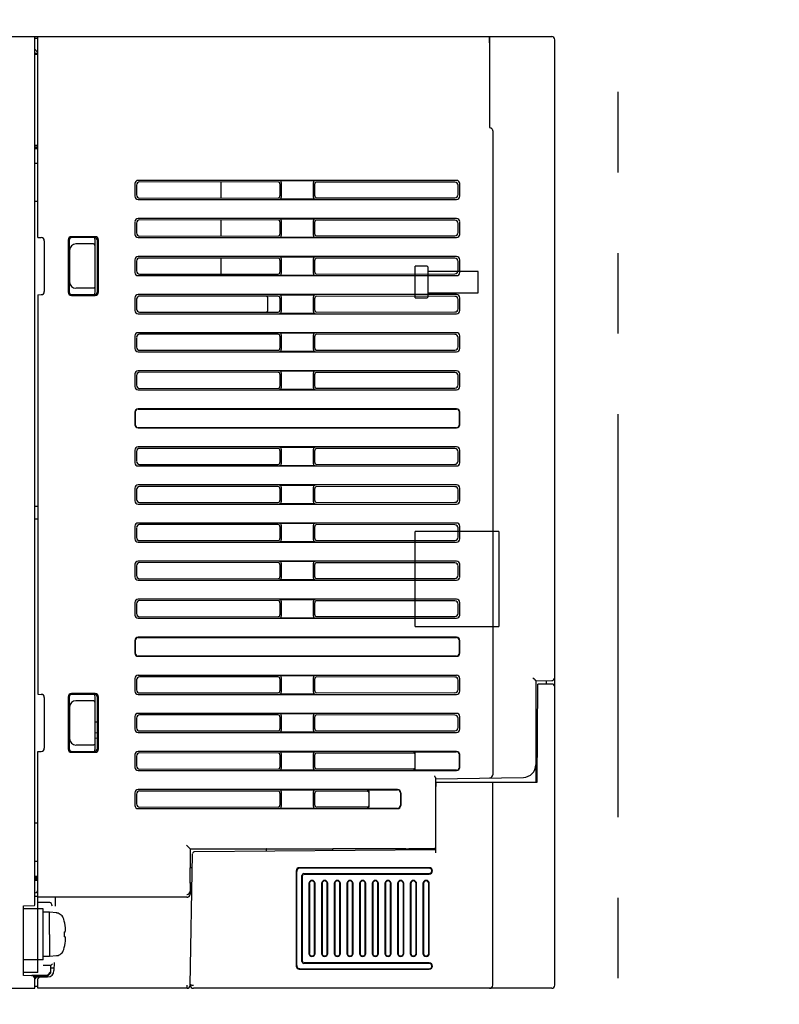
# Model space of a CAD drawing. Header units: millimetres. Extents: x -1 to 980, y -266 to 617.
# Tile 2 of 35: x 71 to 190, y 97 to 253. Entities that reach past the tile are written whole.
import ezdxf

# ---------------------------------------------------------------- set-up
doc = ezdxf.new("R2010")
doc.units = ezdxf.units.MM
doc.linetypes.add('PHANTOMX2', pattern=[127, 63.5, -12.7, 12.7, -12.7, 12.7, -12.7])
for name, color, linetype in [('10', 3, 'CONTINUOUS'), ('17', 6, 'CONTINUOUS'), ('18', 1, 'PHANTOMX2'), ('19', 2, 'CONTINUOUS')]:
    doc.layers.add(name, color=color, linetype=linetype)
doc.styles.add('STANDARD1', font='romans.shx', dxfattribs={"width": 0.7, "bigfont": 'extfont.shx'})

msp = doc.modelspace()

# ---------------------------------------------------------------- linework, layer by layer
at = {"layer": '10'}
for p, q in [((0, 250), (154.5, 250)), ((73, 113.28), (73, 250)), ((73.5, 218.33), (73.5, 250)), ((73.5, 236.12), (73.5, 250)), ((73.5, 250), (144.7, 250)), ((144.7, 250), (144.7, 236.15)), ((73.5, 249.7), (73, 249.7)), ((144.7, 249), (144.7, 235.65)), ((155, 100.5), (155, 249.5)), ((73, 248), (73.5, 247.5)), ((73, 247.4), (73.5, 247.39)), ((73, 247.2), (73.5, 247.19)), ((145.2, 235.12), (145.2, 133.65)), ((73.5, 232.81), (73, 232.82)), ((73.5, 232.7), (73, 232.71)), ((73, 232.51), (73.5, 232.5)), ((73, 232.34), (73.5, 232.33)), ((73.5, 230), (73, 230)), ((88.8, 226.82), (88.8, 224.82)), ((89.03, 226.59), (89.03, 225.05)), ((139.5, 227.32), (89.3, 227.32)), ((111.35, 227.07), (89.53, 227.09)), ((102.4, 224.56), (102.4, 227.08)), ((111.57, 227.29), (117.23, 227.29)), ((111.65, 226.77), (111.65, 224.87)), ((111.87, 226.99), (111.87, 224.65)), ((116.93, 224.65), (116.93, 226.99)), ((117.15, 224.87), (117.15, 226.77)), ((139.23, 227.05), (117.45, 227.07)), ((140, 224.82), (140, 226.82)), ((139.73, 225.09), (139.73, 226.55)), ((73.5, 224), (73, 224)), ((89.3, 224.32), (139.5, 224.32)), ((89.53, 224.55), (111.35, 224.57)), ((117.23, 224.35), (111.57, 224.35)), ((117.45, 224.57), (139.23, 224.59)), ((88.8, 220.82), (88.8, 218.82)), ((89.03, 220.59), (89.03, 219.05)), ((139.5, 221.32), (89.3, 221.32)), ((111.35, 221.07), (89.53, 221.09)), ((102.4, 218.56), (102.4, 221.08)), ((111.57, 221.29), (117.23, 221.29)), ((111.65, 220.77), (111.65, 218.87)), ((111.87, 220.99), (111.87, 218.65)), ((116.93, 218.65), (116.93, 220.99)), ((117.15, 218.87), (117.15, 220.77)), ((139.23, 221.05), (117.45, 221.07)), ((139.73, 219.09), (139.73, 220.55)), ((140, 218.82), (140, 220.82)), ((73.5, 218.33), (74, 218.32)), ((74.5, 217.82), (74.5, 209.82)), ((78.27, 217.95), (78.27, 209.69)), ((78.4, 217.82), (78.4, 209.82)), ((82.53, 218.45), (78.77, 218.45)), ((82.4, 218.32), (78.9, 218.32)), ((82.18, 217.32), (79.5, 217.32)), ((82.5, 209.69), (82.5, 217.95)), ((82.9, 209.82), (82.9, 217.82)), ((83.03, 209.69), (83.03, 217.95)), ((89.3, 218.32), (139.5, 218.32)), ((89.53, 218.55), (111.35, 218.57)), ((117.23, 218.35), (111.57, 218.35)), ((117.45, 218.57), (139.23, 218.59)), ((78.5, 216.32), (78.5, 211.32)), ((88.8, 214.82), (88.8, 212.82)), ((89.03, 214.59), (89.03, 213.05)), ((139.5, 215.32), (89.3, 215.32)), ((111.35, 215.07), (89.53, 215.09)), ((102.4, 212.56), (102.4, 215.08)), ((111.57, 215.29), (117.23, 215.29)), ((111.65, 214.77), (111.65, 212.87)), ((111.87, 214.99), (111.87, 212.65)), ((116.93, 212.65), (116.93, 214.99)), ((117.15, 212.87), (117.15, 214.77)), ((139.23, 215.05), (117.45, 215.07)), ((139.73, 213.09), (139.73, 214.55)), ((140, 212.82), (140, 214.82)), ((89.3, 212.32), (139.5, 212.32)), ((89.53, 212.55), (111.35, 212.57)), ((117.23, 212.35), (111.57, 212.35)), ((117.45, 212.57), (139.23, 212.59)), ((82.18, 210.32), (79.5, 210.32)), ((73.5, 209.31), (74, 209.32)), ((73.5, 209.31), (73.5, 146.33)), ((78.77, 209.19), (82.53, 209.19)), ((78.9, 209.32), (82.4, 209.32)), ((88.8, 208.82), (88.8, 206.82)), ((89.03, 208.59), (89.03, 207.05)), ((139.5, 209.32), (89.3, 209.32)), ((111.35, 209.07), (89.53, 209.09)), ((109.75, 206.87), (109.75, 208.77)), ((111.57, 209.29), (117.23, 209.29)), ((111.65, 208.77), (111.65, 206.87)), ((111.87, 208.99), (111.87, 206.65)), ((116.93, 206.65), (116.93, 208.99)), ((117.15, 206.87), (117.15, 208.77)), ((139.23, 209.05), (117.45, 209.07)), ((139.73, 207.09), (139.73, 208.55)), ((140, 206.82), (140, 208.82)), ((89.53, 206.55), (111.35, 206.57)), ((117.45, 206.57), (139.23, 206.59)), ((89.3, 206.32), (139.5, 206.32)), ((117.23, 206.35), (111.57, 206.35)), ((139.5, 203.32), (89.3, 203.32)), ((111.57, 203.29), (117.23, 203.29)), ((88.8, 202.82), (88.8, 200.82)), ((89.03, 202.59), (89.03, 201.05)), ((111.35, 203.07), (89.53, 203.09)), ((111.65, 202.77), (111.65, 200.87)), ((111.87, 202.99), (111.87, 200.65)), ((116.93, 200.65), (116.93, 202.99)), ((117.15, 200.87), (117.15, 202.77)), ((139.23, 203.05), (117.45, 203.07)), ((139.73, 201.09), (139.73, 202.55)), ((140, 200.82), (140, 202.82)), ((89.3, 200.32), (139.5, 200.32)), ((89.53, 200.55), (111.35, 200.57)), ((117.23, 200.35), (111.57, 200.35)), ((117.45, 200.57), (139.23, 200.59)), ((139.5, 197.32), (89.3, 197.32)), ((111.35, 197.07), (89.53, 197.09)), ((111.57, 197.29), (117.23, 197.29)), ((88.8, 196.82), (88.8, 194.82)), ((89.03, 196.59), (89.03, 195.05)), ((111.65, 196.77), (111.65, 194.87)), ((111.87, 196.99), (111.87, 194.65)), ((116.93, 194.65), (116.93, 196.99)), ((117.15, 194.87), (117.15, 196.77)), ((139.23, 197.05), (117.45, 197.07)), ((139.73, 195.09), (139.73, 196.55)), ((140, 194.82), (140, 196.82)), ((89.3, 194.32), (139.5, 194.32)), ((89.53, 194.55), (111.35, 194.57)), ((117.23, 194.35), (111.57, 194.35)), ((117.45, 194.57), (139.23, 194.59)), ((139.5, 191.32), (89.3, 191.32)), ((89.32, 191.29), (139.48, 191.29)), ((88.8, 190.82), (88.8, 188.82)), ((88.83, 190.8), (88.83, 188.84)), ((139.97, 188.84), (139.97, 190.8)), ((140, 188.82), (140, 190.82)), ((89.3, 188.32), (139.5, 188.32)), ((139.48, 188.35), (89.32, 188.35)), ((88.8, 184.82), (88.8, 182.82)), ((139.5, 185.32), (89.3, 185.32)), ((111.35, 185.07), (89.53, 185.09)), ((111.57, 185.29), (117.23, 185.29)), ((111.65, 184.77), (111.65, 182.87)), ((111.87, 184.99), (111.87, 182.65)), ((116.93, 182.65), (116.93, 184.99)), ((117.15, 182.87), (117.15, 184.77)), ((139.23, 185.05), (117.45, 185.07)), ((140, 182.82), (140, 184.82)), ((89.03, 184.59), (89.03, 183.05)), ((139.73, 183.09), (139.73, 184.55)), ((89.3, 182.32), (139.5, 182.32)), ((89.53, 182.55), (111.35, 182.57)), ((117.23, 182.35), (111.57, 182.35)), ((117.45, 182.57), (139.23, 182.59)), ((88.8, 178.82), (88.8, 176.82)), ((89.03, 178.59), (89.03, 177.05)), ((139.5, 179.32), (89.3, 179.32)), ((111.35, 179.07), (89.53, 179.09)), ((111.57, 179.29), (117.23, 179.29)), ((111.65, 178.77), (111.65, 176.87)), ((111.87, 178.99), (111.87, 176.65)), ((116.93, 176.65), (116.93, 178.99)), ((117.15, 176.87), (117.15, 178.77)), ((139.23, 179.05), (117.45, 179.07)), ((139.73, 177.09), (139.73, 178.55)), ((140, 176.82), (140, 178.82)), ((73, 176), (73.5, 175.99)), ((89.3, 176.32), (139.5, 176.32)), ((89.53, 176.55), (111.35, 176.57)), ((117.23, 176.35), (111.57, 176.35)), ((117.45, 176.57), (139.23, 176.59)), ((73, 174), (73.5, 174.01)), ((88.8, 172.82), (88.8, 170.82)), ((89.03, 172.59), (89.03, 171.05)), ((139.5, 173.32), (89.3, 173.32)), ((111.35, 173.07), (89.53, 173.09)), ((111.57, 173.29), (117.23, 173.29)), ((111.65, 172.77), (111.65, 170.87)), ((111.87, 172.99), (111.87, 170.65)), ((116.93, 170.65), (116.93, 172.99)), ((117.15, 170.87), (117.15, 172.77)), ((139.23, 173.05), (117.45, 173.07)), ((139.73, 171.09), (139.73, 172.55)), ((140, 170.82), (140, 172.82)), ((89.3, 170.32), (139.5, 170.32)), ((89.53, 170.55), (111.35, 170.57)), ((117.23, 170.35), (111.57, 170.35)), ((117.45, 170.57), (139.23, 170.59)), ((88.8, 166.82), (88.8, 164.82)), ((89.03, 166.59), (89.03, 165.05)), ((139.5, 167.32), (89.3, 167.32)), ((111.35, 167.07), (89.53, 167.09)), ((111.57, 167.29), (117.23, 167.29)), ((111.65, 166.77), (111.65, 164.87)), ((111.87, 166.99), (111.87, 164.65)), ((116.93, 164.65), (116.93, 166.99)), ((117.15, 164.87), (117.15, 166.77)), ((139.23, 167.05), (117.45, 167.07)), ((139.73, 165.09), (139.73, 166.55)), ((140, 164.82), (140, 166.82)), ((89.53, 164.55), (111.35, 164.57)), ((117.45, 164.57), (139.23, 164.59)), ((89.3, 164.32), (139.5, 164.32)), ((117.23, 164.35), (111.57, 164.35)), ((88.8, 160.82), (88.8, 158.82)), ((89.03, 160.59), (89.03, 159.05)), ((139.5, 161.32), (89.3, 161.32)), ((111.35, 161.07), (89.53, 161.09)), ((111.57, 161.29), (117.23, 161.29)), ((111.65, 160.77), (111.65, 158.87)), ((111.87, 160.99), (111.87, 158.65)), ((116.93, 158.65), (116.93, 160.99)), ((117.15, 158.87), (117.15, 160.77)), ((139.23, 161.05), (117.45, 161.07)), ((139.73, 159.09), (139.73, 160.55)), ((140, 158.82), (140, 160.82)), ((89.3, 158.32), (139.5, 158.32)), ((89.53, 158.55), (111.35, 158.57)), ((117.23, 158.35), (111.57, 158.35)), ((117.45, 158.57), (139.23, 158.59)), ((139.5, 155.32), (89.3, 155.32)), ((89.32, 155.29), (139.48, 155.29)), ((88.8, 154.82), (88.8, 152.82)), ((88.83, 154.8), (88.83, 152.84)), ((139.97, 152.84), (139.97, 154.8)), ((140, 152.82), (140, 154.82)), ((89.3, 152.32), (139.5, 152.32)), ((139.48, 152.35), (89.32, 152.35)), ((139.5, 149.32), (89.3, 149.32)), ((111.35, 149.07), (89.53, 149.09)), ((111.57, 149.29), (117.23, 149.29)), ((111.87, 148.99), (111.87, 146.65)), ((116.93, 146.65), (116.93, 148.99)), ((139.23, 149.05), (117.45, 149.07)), ((88.8, 148.82), (88.8, 146.82)), ((89.03, 148.59), (89.03, 147.05)), ((111.65, 148.77), (111.65, 146.87)), ((117.15, 146.87), (117.15, 148.77)), ((139.73, 147.09), (139.73, 148.55)), ((140, 146.82), (140, 148.82)), ((152, 148.45), (154.51, 148.49)), ((152, 148.45), (152, 132.5)), ((152.2, 132.5), (152.33, 147.95)), ((154.5, 147.95), (152.33, 147.95)), ((153.64, 148.48), (153.64, 147.95)), ((73.5, 146.33), (74, 146.32)), ((78.27, 145.95), (78.27, 137.69)), ((82.53, 146.45), (78.77, 146.45)), ((82.4, 146.32), (78.9, 146.32)), ((82.5, 137.69), (82.5, 145.95)), ((83.03, 137.69), (83.03, 145.95)), ((89.3, 146.32), (139.5, 146.32)), ((89.53, 146.55), (111.35, 146.57)), ((117.23, 146.35), (111.57, 146.35)), ((117.45, 146.57), (139.23, 146.59)), ((74.5, 145.82), (74.5, 137.82)), ((78.4, 145.82), (78.4, 137.82)), ((78.5, 144.32), (78.5, 139.32)), ((82.18, 145.32), (79.5, 145.32)), ((82.9, 137.82), (82.9, 145.82)), ((88.8, 142.82), (88.8, 140.82)), ((139.5, 143.32), (89.3, 143.32)), ((111.35, 143.07), (89.53, 143.09)), ((111.57, 143.29), (117.23, 143.29)), ((111.65, 142.77), (111.65, 140.87)), ((111.87, 142.99), (111.87, 140.65)), ((116.93, 140.65), (116.93, 142.99)), ((117.15, 140.87), (117.15, 142.77)), ((139.23, 143.05), (117.45, 143.07)), ((140, 140.82), (140, 142.82)), ((152, 143.45), (152.3, 143.46)), ((82.5, 142), (82.9, 142)), ((89.03, 142.59), (89.03, 141.05)), ((139.73, 141.09), (139.73, 142.55)), ((82.5, 140.31), (82.9, 140.24)), ((89.3, 140.32), (139.5, 140.32)), ((89.53, 140.55), (111.35, 140.57)), ((117.23, 140.35), (111.57, 140.35)), ((117.45, 140.57), (139.23, 140.59)), ((82.18, 138.32), (79.5, 138.32)), ((82.5, 139.48), (82.9, 139.41)), ((73.5, 137.31), (74, 137.32)), ((73.5, 102.5), (73.5, 137.31)), ((78.77, 137.19), (82.53, 137.19)), ((78.9, 137.32), (82.4, 137.32)), ((88.8, 136.82), (88.8, 134.82)), ((89.03, 136.59), (89.03, 135.05)), ((139.5, 137.32), (89.3, 137.32)), ((111.35, 137.07), (89.53, 137.09)), ((111.57, 137.29), (117.23, 137.29)), ((111.65, 136.77), (111.65, 134.87)), ((111.87, 136.99), (111.87, 134.65)), ((116.93, 134.65), (116.93, 136.99)), ((117.15, 134.87), (117.15, 136.77)), ((132.7, 137.06), (117.45, 137.07)), ((132.7, 137.29), (139.48, 137.29)), ((133, 134.65), (133, 136.99)), ((139.97, 134.84), (139.97, 136.8)), ((140, 134.82), (140, 136.82)), ((89.3, 134.32), (139.5, 134.32)), ((89.53, 134.55), (111.35, 134.57)), ((117.23, 134.35), (111.57, 134.35)), ((117.45, 134.57), (132.7, 134.58)), ((139.48, 134.35), (132.7, 134.35)), ((136.2, 133), (150.03, 133.24)), ((136.2, 133.1), (136.2, 121.34)), ((136.21, 132.5), (136.2, 131)), ((136.21, 132.5), (152.2, 132.5)), ((145.2, 100.5), (145.2, 132.5)), ((88.8, 130.82), (88.8, 128.82)), ((89.03, 130.59), (89.03, 129.05)), ((130.2, 131.32), (89.3, 131.32)), ((111.35, 131.07), (89.53, 131.09)), ((111.57, 131.29), (117.23, 131.29)), ((111.65, 130.77), (111.65, 128.87)), ((111.87, 130.99), (111.87, 128.65)), ((116.93, 128.65), (116.93, 130.99)), ((117.15, 128.87), (117.15, 130.77)), ((125.4, 131.06), (117.45, 131.07)), ((125.4, 131.29), (130.18, 131.29)), ((125.7, 128.65), (125.7, 130.99)), ((130.67, 130.8), (130.67, 128.84)), ((130.7, 130.82), (130.7, 128.82)), ((89.3, 128.32), (130.2, 128.32)), ((89.53, 128.55), (111.35, 128.57)), ((117.23, 128.35), (111.57, 128.35)), ((117.45, 128.57), (125.4, 128.58)), ((130.18, 128.35), (125.4, 128.35)), ((73.5, 126), (73, 126)), ((97.49, 122), (96.94, 122.56)), ((97.49, 122), (109.5, 122)), ((97.49, 122), (97.49, 119)), ((97.51, 100.49), (97.87, 121.21)), ((136.2, 121.84), (98.17, 121.51)), ((109.51, 121.99), (109.5, 122)), ((109.5, 122), (109.5, 121.61)), ((109.51, 121.99), (119.99, 121.99)), ((109.51, 121.61), (109.51, 121.99)), ((119.99, 121.99), (120, 122)), ((119.99, 121.7), (119.99, 121.99)), ((131.5, 122), (120, 122)), ((120, 121.7), (120, 122)), ((131.5, 122), (132, 121.99)), ((131.5, 121.8), (131.5, 122)), ((136, 121.99), (132, 121.99)), ((132, 121.8), (132, 121.99)), ((136.2, 122), (136.06, 122)), ((73.5, 120), (73, 120)), ((97.49, 119), (97.47, 118.97)), ((97.83, 118.97), (97.47, 118.97)), ((97.47, 118.97), (97.47, 116.58)), ((97.83, 119), (97.49, 119)), ((114.2, 118.51), (114.2, 103.49)), ((114.29, 118.42), (114.29, 103.58)), ((135.2, 119), (114.69, 119)), ((135.2, 118.91), (114.78, 118.91)), ((115.41, 118.09), (135.2, 118.09)), ((115.5, 118), (135.2, 118)), ((73, 117.66), (73.5, 117.67)), ((73, 117.49), (73.5, 117.5)), ((73.5, 117.3), (73, 117.29)), ((73.5, 117.19), (73, 117.18)), ((73.5, 116.97), (73, 116.96)), ((97.79, 116.58), (97.47, 116.58)), ((97.47, 116.58), (97.5, 116.55)), ((97.5, 116.55), (97.53, 116.55)), ((97.5, 116.55), (97.5, 115.28)), ((97.53, 116.55), (97.5, 114.85)), ((97.79, 116.5), (97.53, 116.5)), ((115.11, 104.21), (115.11, 117.79)), ((115.2, 104.3), (115.2, 117.7)), ((116.2, 116.5), (116.2, 105.5)), ((116.29, 116.5), (116.29, 105.5)), ((117.11, 105.5), (117.11, 116.5)), ((117.2, 105.5), (117.2, 116.5)), ((118.2, 116.5), (118.2, 105.5)), ((118.29, 116.5), (118.29, 105.5)), ((119.11, 105.5), (119.11, 116.5)), ((119.2, 105.5), (119.2, 116.5)), ((120.2, 116.5), (120.2, 105.5)), ((120.29, 116.5), (120.29, 105.5)), ((121.11, 105.5), (121.11, 116.5)), ((121.2, 105.5), (121.2, 116.5)), ((122.2, 116.5), (122.2, 105.5)), ((122.29, 116.5), (122.29, 105.5)), ((123.11, 105.5), (123.11, 116.5)), ((123.2, 105.5), (123.2, 116.5)), ((124.2, 116.5), (124.2, 105.5)), ((124.29, 116.5), (124.29, 105.5)), ((125.11, 105.5), (125.11, 116.5)), ((125.2, 105.5), (125.2, 116.5)), ((126.2, 116.5), (126.2, 105.5)), ((126.29, 116.5), (126.29, 105.5)), ((127.11, 105.5), (127.11, 116.5)), ((127.2, 105.5), (127.2, 116.5)), ((128.2, 116.5), (128.2, 105.5)), ((128.29, 116.5), (128.29, 105.5)), ((129.11, 105.5), (129.11, 116.5)), ((129.2, 105.5), (129.2, 116.5)), ((130.2, 116.5), (130.2, 105.5)), ((130.29, 116.5), (130.29, 105.5)), ((131.11, 105.5), (131.11, 116.5)), ((131.2, 105.5), (131.2, 116.5)), ((132.2, 116.5), (132.2, 105.5)), ((132.29, 116.5), (132.29, 105.5)), ((133.11, 105.5), (133.11, 116.5)), ((133.2, 105.5), (133.2, 116.5)), ((134.2, 116.5), (134.2, 105.5)), ((134.29, 116.5), (134.29, 105.5)), ((135.11, 105.5), (135.11, 116.5)), ((135.2, 105.5), (135.2, 116.5)), ((73, 115.03), (73.01, 115.03)), ((73, 114.5), (73.5, 114.5)), ((97, 114.36), (73.5, 114.36)), ((74.3, 113.5), (73.5, 113.5)), ((75.35, 113.5), (74.3, 113.5)), ((76.22, 114.36), (76.19, 112.95)), ((97, 114.78), (97, 114.78)), ((71.2, 113), (72.96, 113.03)), ((71.2, 102), (71.2, 113)), ((73.5, 112.5), (71.2, 112.5)), ((73.5, 104.5), (71.2, 104.5)), ((76.04, 104.04), (76.02, 102.79)), ((135.2, 104), (115.5, 104)), ((73.5, 102.5), (71.2, 102.5)), ((75.5, 103.57), (74.3, 103.59)), ((75.04, 102.14), (75.5, 102.6)), ((75.5, 103.57), (75.5, 102.4)), ((75.5, 103.2), (76.02, 103.21)), ((114.69, 103), (135.2, 103)), ((114.78, 103.09), (135.2, 103.09)), ((135.2, 103.91), (115.41, 103.91)), ((72.51, 101.98), (71.2, 102)), ((72.51, 102.09), (75.04, 102.14)), ((73, 102.1), (73, 101.5)), ((73, 101.9), (75.04, 101.94)), ((73.29, 101.79), (73, 101.5)), ((73, 100), (73, 101.48)), ((73.29, 101.79), (75.03, 101.8)), ((73.5, 101.91), (73.5, 101.79)), ((73.79, 101.79), (73.5, 101.5)), ((73.5, 100), (73.5, 101.5)), ((75.5, 102.4), (75.04, 101.94)), ((9.52, 100), (73, 100)), ((73.5, 100.3), (73, 100.3)), ((97, 100), (73.5, 100)), ((97, 100.47), (97, 100)), ((97, 100.11), (97, 100)), ((97.02, 100), (97, 100)), ((97, 100), (97, 100)), ((97.52, 100.47), (97.51, 100.7)), ((154.5, 100), (98.02, 100))]:
    msp.add_line(p, q, dxfattribs=at)
msp.add_lwpolyline([(97, 114.36), (97.03, 114.36), (97.07, 114.37), (97.12, 114.38), (97.17, 114.39), (97.21, 114.41), (97.25, 114.43), (97.29, 114.46), (97.33, 114.49), (97.37, 114.52), (97.4, 114.56), (97.42, 114.6), (97.45, 114.64), (97.47, 114.68), (97.48, 114.73), (97.49, 114.78), (97.5, 114.82), (97.5, 114.85)], dxfattribs=at)
for centre, radius, start, end in [((154.5, 249.5), 0.5, 0, 90), ((74, 217.82), 0.5, 0, 89.5), ((81.5, 217.95), 1, 0, 21.2136), ((74, 209.82), 0.5, 270.5, 0), ((81.5, 209.69), 1, 338.7864, 0), ((154.5, 148.99), 0.5, 271, 0), ((154.5, 147.45), 0.5, 0, 90), ((74, 145.82), 0.5, 0, 89.5), ((81.5, 145.95), 1, 0, 21.2136), ((74, 137.82), 0.5, 270.5, 0), ((81.5, 137.69), 1, 338.7864, 0), ((150, 135.24), 2, 271, 0), ((144.7, 133.65), 0.5, 271, 0), ((98.17, 121.21), 0.3, 90.5, 179), ((136, 122.19), 0.2, 269.978, 0.0463), ((135.2, 118.5), 0.5, 270, 90), ((135.2, 118.5), 0.412, 270, 90), ((116.7, 116.5), 0.5, 0, 180), ((116.7, 116.5), 0.412, 0, 180), ((118.7, 116.5), 0.5, 0, 180), ((118.7, 116.5), 0.412, 0, 180), ((120.7, 116.5), 0.5, 0, 180), ((120.7, 116.5), 0.412, 0, 180), ((122.7, 116.5), 0.5, 0, 180), ((122.7, 116.5), 0.412, 0, 180), ((124.7, 116.5), 0.5, 0, 180), ((124.7, 116.5), 0.412, 0, 180), ((126.7, 116.5), 0.5, 0, 180), ((126.7, 116.5), 0.412, 0, 180), ((128.7, 116.5), 0.5, 0, 180), ((128.7, 116.5), 0.412, 0, 180), ((130.7, 116.5), 0.5, 0, 180), ((130.7, 116.5), 0.412, 0, 180), ((132.7, 116.5), 0.5, 0, 180), ((132.7, 116.5), 0.412, 0, 180), ((134.7, 116.5), 0.5, 0, 180), ((134.7, 116.5), 0.412, 0, 180), ((73, 115.53), 0.5, 271, 0), ((97, 115.28), 0.5, 270.0416, 359.0439), ((97, 115.28), 0.5, 270.5414, 359.128), ((97, 115.28), 0.501, 359.0806, 359.9999), ((75.35, 113.2), 0.3, 28.7193, 90), ((68.6, 109.5), 8, 25.8253, 28.7193), ((116.7, 105.5), 0.5, 180, 0), ((116.7, 105.5), 0.412, 180, 0), ((118.7, 105.5), 0.5, 180, 0), ((118.7, 105.5), 0.412, 180, 0), ((120.7, 105.5), 0.5, 180, 0), ((120.7, 105.5), 0.412, 180, 0), ((122.7, 105.5), 0.5, 180, 0), ((122.7, 105.5), 0.412, 180, 0), ((124.7, 105.5), 0.5, 180, 0), ((124.7, 105.5), 0.412, 180, 0), ((126.7, 105.5), 0.5, 180, 0), ((126.7, 105.5), 0.412, 180, 0), ((128.7, 105.5), 0.5, 180, 0), ((128.7, 105.5), 0.412, 180, 0), ((130.7, 105.5), 0.5, 180, 0), ((130.7, 105.5), 0.412, 180, 0), ((132.7, 105.5), 0.5, 180, 0), ((132.7, 105.5), 0.412, 180, 0), ((134.7, 105.5), 0.5, 180, 0), ((134.7, 105.5), 0.412, 180, 0), ((135.2, 103.5), 0.5, 270, 90), ((75.02, 102.8), 1, 270.5, 359), ((135.2, 103.5), 0.412, 270, 90), ((72.5, 101.48), 0.5, 0, 89), ((97.01, 100.5), 0.5, 271, 359), ((98.02, 100.5), 0.5, 183, 270), ((144.7, 100.5), 0.5, 270, 0), ((154.5, 100.5), 0.5, 270, 0)]:
    msp.add_arc(centre, radius, start, end, dxfattribs=at)
for centre, major_axis, ratio, start_param, end_param in [((144.7, 235.15), (-0.145, 0.479), 0.998353, -0.311654, -0.294201), ((89.3, 226.82), (-0.356, 0.356), 0.992433, -0.7816, 0.7816), ((89.53, 226.59), (0.372, -0.34), 0.991641, 2.31442, 3.87762), ((111.35, 226.77), (0.201, 0.225), 0.993148, -0.837197, 0.726003), ((111.57, 226.99), (0.214, 0.214), 0.992433, -0.7816, 0.7816), ((117.23, 226.99), (-0.214, 0.214), 0.992433, -0.7816, 0.7816), ((117.45, 226.77), (0.223, -0.204), 0.991641, 2.31442, 3.87762), ((139.23, 226.55), (0.336, 0.375), 0.993148, -0.837197, 0.726003), ((139.5, 226.82), (0.356, 0.356), 0.992433, -0.7816, 0.7816), ((89.53, 225.05), (0.372, 0.34), 0.991641, 2.405566, 3.968766), ((139.23, 225.09), (-0.336, 0.375), 0.993148, -3.867595, -2.304395), ((89.3, 224.82), (0.356, 0.356), 0.992433, -3.923193, -2.359993), ((111.35, 224.87), (-0.201, 0.225), 0.993148, -3.867595, -2.304395), ((111.57, 224.65), (0.214, -0.214), 0.992433, -0.7816, 0.7816), ((117.23, 224.65), (0.214, 0.214), 0.992433, -3.923193, -2.359993), ((117.45, 224.87), (0.223, 0.204), 0.991641, 2.405566, 3.968766), ((139.5, 224.82), (-0.356, 0.356), 0.992433, -3.923193, -2.359993), ((89.3, 220.82), (-0.356, 0.356), 0.992433, -0.7816, 0.7816), ((89.53, 220.59), (0.372, -0.34), 0.991641, 2.31442, 3.87762), ((111.35, 220.77), (0.201, 0.225), 0.993148, -0.837197, 0.726003), ((111.57, 220.99), (0.214, 0.214), 0.992433, -0.7816, 0.7816), ((117.23, 220.99), (0.214, -0.214), 0.992433, 2.359993, 3.923193), ((117.45, 220.77), (0.223, -0.204), 0.991641, 2.31442, 3.87762), ((139.23, 220.55), (0.336, 0.375), 0.993148, -0.837197, 0.726003), ((139.5, 220.82), (0.356, 0.356), 0.992433, -0.7816, 0.7816), ((89.3, 218.82), (0.356, 0.356), 0.992433, 2.359993, 3.923193), ((89.53, 219.05), (0.372, 0.34), 0.991641, 2.405566, 3.968766), ((111.35, 218.87), (-0.201, 0.225), 0.993148, -3.867595, -2.304395), ((117.45, 218.87), (0.223, 0.204), 0.991641, 2.405566, 3.968766), ((139.23, 219.09), (-0.336, 0.375), 0.993148, -3.867595, -2.304395), ((139.5, 218.82), (-0.356, 0.356), 0.992433, -3.923193, -2.359993), ((78.77, 217.95), (-0.355, 0.355), 0.997265, -0.784029, 0.784029), ((78.9, 217.82), (0.379, -0.329), 0.996776, 2.286472, 3.85453), ((79.5, 216.32), (-0.689, 0.728), 0.99726, -0.756253, 0.811805), ((82.18, 217.02), (0.237, 0.185), 0.996243, 0.840222, 0.906384), ((82.4, 217.82), (0.318, 0.388), 0.997676, -0.882896, 0.685161), ((82.53, 217.95), (0.355, 0.355), 0.997265, -0.784029, 0.784029), ((111.57, 218.65), (-0.214, 0.214), 0.992433, -3.923193, -2.359993), ((117.23, 218.65), (0.214, 0.214), 0.992433, 2.359993, 3.923193), ((89.3, 214.82), (-0.356, 0.356), 0.992433, -0.7816, 0.7816), ((89.53, 214.59), (0.372, -0.34), 0.991641, 2.31442, 3.87762), ((111.35, 214.77), (0.201, 0.225), 0.993148, -0.837197, 0.726003), ((111.57, 214.99), (0.214, 0.214), 0.992433, -0.7816, 0.7816), ((117.23, 214.99), (0.214, -0.214), 0.992433, 2.359993, 3.923193), ((117.45, 214.77), (0.223, -0.204), 0.991641, 2.31442, 3.87762), ((139.23, 214.55), (0.336, 0.375), 0.993148, -0.837197, 0.726003), ((139.5, 214.82), (0.356, 0.356), 0.992433, -0.7816, 0.7816), ((89.3, 212.82), (0.356, 0.356), 0.992433, -3.923193, -2.359993), ((89.53, 213.05), (0.372, 0.34), 0.991641, 2.405566, 3.968766), ((111.35, 212.87), (-0.201, 0.225), 0.993148, -3.867595, -2.304395), ((111.57, 212.65), (-0.214, 0.214), 0.992433, -3.923193, -2.359993), ((117.23, 212.65), (0.214, 0.214), 0.992433, -3.923193, -2.359993), ((117.45, 212.87), (0.223, 0.204), 0.991641, 2.405566, 3.968766), ((139.23, 213.09), (-0.336, 0.375), 0.993148, -3.867595, -2.304395), ((139.5, 212.82), (-0.356, 0.356), 0.992433, -3.923193, -2.359993), ((79.5, 211.32), (0.689, 0.728), 0.99726, -3.953397, -2.38534), ((78.77, 209.69), (0.355, 0.355), 0.997265, 2.357564, 3.925621), ((78.9, 209.82), (0.379, 0.329), 0.996776, 2.428656, 3.996713), ((82.18, 210.62), (0.237, -0.185), 0.996243, -0.906384, -0.840222), ((82.4, 209.82), (-0.318, 0.388), 0.997676, -3.826754, -2.258697), ((82.53, 209.69), (-0.355, 0.355), 0.997265, -3.925621, -2.357564), ((89.3, 208.82), (-0.356, 0.356), 0.992433, -0.7816, 0.7816), ((89.53, 208.59), (0.372, -0.34), 0.991641, 2.31442, 3.87762), ((109.45, 208.77), (0.201, 0.225), 0.993148, -0.837197, 0.726003), ((111.35, 208.77), (0.201, 0.225), 0.993148, -0.837197, 0.726003), ((111.57, 208.99), (0.214, 0.214), 0.992433, -0.7816, 0.7816), ((117.23, 208.99), (-0.214, 0.214), 0.992433, -0.7816, 0.7816), ((117.45, 208.77), (0.223, -0.204), 0.991641, 2.31442, 3.87762), ((139.23, 208.55), (0.336, 0.375), 0.993148, -0.837197, 0.726003), ((139.5, 208.82), (0.356, 0.356), 0.992433, -0.7816, 0.7816), ((89.3, 206.82), (0.356, 0.356), 0.992433, -3.923193, -2.359993), ((89.53, 207.05), (0.372, 0.34), 0.991641, 2.405566, 3.968766), ((109.45, 206.87), (-0.201, 0.225), 0.993148, -3.867595, -2.304395), ((111.35, 206.87), (-0.201, 0.225), 0.993148, -3.867595, -2.304395), ((111.57, 206.65), (-0.214, 0.214), 0.992433, -3.923193, -2.359993), ((117.23, 206.65), (0.214, 0.214), 0.992433, 2.359993, 3.923193), ((117.45, 206.87), (0.223, 0.204), 0.991641, 2.405566, 3.968766), ((139.23, 207.09), (-0.336, 0.375), 0.993148, -3.867595, -2.304395), ((139.5, 206.82), (-0.356, 0.356), 0.992433, -3.923193, -2.359993), ((89.3, 202.82), (-0.356, 0.356), 0.992433, -0.7816, 0.7816), ((111.57, 202.99), (0.214, 0.214), 0.992433, -0.7816, 0.7816), ((117.23, 202.99), (-0.214, 0.214), 0.992433, -0.7816, 0.7816), ((139.5, 202.82), (0.356, 0.356), 0.992433, -0.7816, 0.7816), ((89.53, 202.59), (0.372, -0.34), 0.991641, 2.31442, 3.87762), ((111.35, 202.77), (0.201, 0.225), 0.993148, -0.837197, 0.726003), ((117.45, 202.77), (0.223, -0.204), 0.991641, 2.31442, 3.87762), ((139.23, 202.55), (0.336, 0.375), 0.993148, -0.837197, 0.726003), ((89.3, 200.82), (0.356, 0.356), 0.992433, -3.923193, -2.359993), ((89.53, 201.05), (0.372, 0.34), 0.991641, 2.405566, 3.968766), ((111.35, 200.87), (-0.201, 0.225), 0.993148, -3.867595, -2.304395), ((111.57, 200.65), (0.214, -0.214), 0.992433, -0.7816, 0.7816), ((117.23, 200.65), (0.214, 0.214), 0.992433, -3.923193, -2.359993), ((117.45, 200.87), (0.223, 0.204), 0.991641, 2.405566, 3.968766), ((139.23, 201.09), (-0.336, 0.375), 0.993148, -3.867595, -2.304395), ((139.5, 200.82), (-0.356, 0.356), 0.992433, -3.923193, -2.359993), ((89.3, 196.82), (-0.356, 0.356), 0.992433, -0.7816, 0.7816), ((89.53, 196.59), (0.372, -0.34), 0.991641, 2.31442, 3.87762), ((111.57, 196.99), (0.214, 0.214), 0.992433, -0.7816, 0.7816), ((117.23, 196.99), (-0.214, 0.214), 0.992433, -0.7816, 0.7816), ((139.5, 196.82), (0.356, 0.356), 0.992433, -0.7816, 0.7816), ((111.35, 196.77), (0.201, 0.225), 0.993148, -0.837197, 0.726003), ((117.45, 196.77), (0.223, -0.204), 0.991641, 2.31442, 3.87762), ((139.23, 196.55), (0.336, 0.375), 0.993148, -0.837197, 0.726003), ((89.3, 194.82), (0.356, 0.356), 0.992433, -3.923193, -2.359993), ((89.53, 195.05), (0.372, 0.34), 0.991641, 2.405566, 3.968766), ((111.35, 194.87), (-0.201, 0.225), 0.993148, -3.867595, -2.304395), ((111.57, 194.65), (-0.214, 0.214), 0.992433, -3.923193, -2.359993), ((117.23, 194.65), (0.214, 0.214), 0.992433, -3.923193, -2.359993), ((117.45, 194.87), (0.223, 0.204), 0.991641, 2.405566, 3.968766), ((139.23, 195.09), (-0.336, 0.375), 0.993148, -3.867595, -2.304395), ((139.5, 194.82), (-0.356, 0.356), 0.992433, -3.923193, -2.359993), ((89.3, 190.82), (-0.356, 0.356), 0.992433, -0.7816, 0.7816), ((89.33, 190.79), (0.356, -0.356), 0.992433, 2.359993, 3.923193), ((139.47, 190.79), (-0.356, -0.356), 0.992433, 2.359993, 3.923193), ((139.5, 190.82), (0.356, 0.356), 0.992433, -0.7816, 0.7816), ((89.3, 188.82), (0.356, 0.356), 0.992433, -3.923193, -2.359993), ((89.33, 188.85), (0.356, 0.356), 0.992433, 2.359993, 3.923193), ((139.47, 188.85), (-0.356, 0.356), 0.992433, 2.359993, 3.923193), ((139.5, 188.82), (-0.356, 0.356), 0.992433, -3.923193, -2.359993), ((89.3, 184.82), (-0.356, 0.356), 0.992433, -0.7816, 0.7816), ((89.53, 184.59), (0.372, -0.34), 0.991641, 2.31442, 3.87762), ((111.35, 184.77), (0.201, 0.225), 0.993148, -0.837197, 0.726003), ((111.57, 184.99), (0.214, 0.214), 0.992433, -0.7816, 0.7816), ((117.23, 184.99), (-0.214, 0.214), 0.992433, -0.7816, 0.7816), ((117.45, 184.77), (0.223, -0.204), 0.991641, 2.31442, 3.87762), ((139.23, 184.55), (0.336, 0.375), 0.993148, -0.837197, 0.726003), ((139.5, 184.82), (0.356, 0.356), 0.992433, -0.7816, 0.7816), ((89.3, 182.82), (0.356, 0.356), 0.992433, -3.923193, -2.359993), ((89.53, 183.05), (0.372, 0.34), 0.991641, 2.405566, 3.968766), ((111.35, 182.87), (-0.201, 0.225), 0.993148, -3.867595, -2.304395), ((111.57, 182.65), (-0.214, 0.214), 0.992433, -3.923193, -2.359993), ((117.23, 182.65), (0.214, 0.214), 0.992433, -3.923193, -2.359993), ((117.45, 182.87), (0.223, 0.204), 0.991641, 2.405566, 3.968766), ((139.23, 183.09), (-0.336, 0.375), 0.993148, -3.867595, -2.304395), ((139.5, 182.82), (-0.356, 0.356), 0.992433, -3.923193, -2.359993), ((89.3, 178.82), (-0.356, 0.356), 0.992433, -0.7816, 0.7816), ((89.53, 178.59), (0.372, -0.34), 0.991641, 2.31442, 3.87762), ((111.35, 178.77), (0.201, 0.225), 0.993148, -0.837197, 0.726003), ((111.57, 178.99), (0.214, 0.214), 0.992433, -0.7816, 0.7816), ((117.23, 178.99), (0.214, -0.214), 0.992433, 2.359993, 3.923193), ((117.45, 178.77), (0.223, -0.204), 0.991641, 2.31442, 3.87762), ((139.23, 178.55), (0.336, 0.375), 0.993148, -0.837197, 0.726003), ((139.5, 178.82), (0.356, 0.356), 0.992433, -0.7816, 0.7816), ((89.53, 177.05), (0.372, 0.34), 0.991641, 2.405566, 3.968766), ((139.23, 177.09), (-0.336, 0.375), 0.993148, -3.867595, -2.304395), ((89.3, 176.82), (0.356, 0.356), 0.992433, -3.923193, -2.359993), ((111.35, 176.87), (-0.201, 0.225), 0.993148, -3.867595, -2.304395), ((111.57, 176.65), (0.214, -0.214), 0.992433, -0.7816, 0.7816), ((117.23, 176.65), (0.214, 0.214), 0.992433, -3.923193, -2.359993), ((117.45, 176.87), (0.223, 0.204), 0.991641, 2.405566, 3.968766), ((139.5, 176.82), (-0.356, 0.356), 0.992433, -3.923193, -2.359993), ((89.3, 172.82), (-0.356, 0.356), 0.992433, -0.7816, 0.7816), ((89.53, 172.59), (0.372, -0.34), 0.991641, 2.31442, 3.87762), ((111.35, 172.77), (0.201, 0.225), 0.993148, -0.837197, 0.726003), ((111.57, 172.99), (0.214, 0.214), 0.992433, -0.7816, 0.7816), ((117.23, 172.99), (-0.214, 0.214), 0.992433, -0.7816, 0.7816), ((117.45, 172.77), (0.223, -0.204), 0.991641, 2.31442, 3.87762), ((139.23, 172.55), (0.336, 0.375), 0.993148, -0.837197, 0.726003), ((139.5, 172.82), (0.356, 0.356), 0.992433, -0.7816, 0.7816), ((89.3, 170.82), (0.356, 0.356), 0.992433, -3.923193, -2.359993), ((89.53, 171.05), (0.372, 0.34), 0.991641, 2.405566, 3.968766), ((111.35, 170.87), (-0.201, 0.225), 0.993148, -3.867595, -2.304395), ((117.45, 170.87), (0.223, 0.204), 0.991641, 2.405566, 3.968766), ((139.23, 171.09), (-0.336, 0.375), 0.993148, -3.867595, -2.304395), ((139.5, 170.82), (-0.356, 0.356), 0.992433, -3.923193, -2.359993), ((111.57, 170.65), (-0.214, 0.214), 0.992433, -3.923193, -2.359993), ((117.23, 170.65), (0.214, 0.214), 0.992433, -3.923193, -2.359993), ((89.3, 166.82), (-0.356, 0.356), 0.992433, -0.7816, 0.7816), ((89.53, 166.59), (0.372, -0.34), 0.991641, 2.31442, 3.87762), ((111.35, 166.77), (0.201, 0.225), 0.993148, -0.837197, 0.726003), ((111.57, 166.99), (0.214, 0.214), 0.992433, -0.7816, 0.7816), ((117.23, 166.99), (-0.214, 0.214), 0.992433, -0.7816, 0.7816), ((117.45, 166.77), (0.223, -0.204), 0.991641, 2.31442, 3.87762), ((139.23, 166.55), (0.336, 0.375), 0.993148, -0.837197, 0.726003), ((139.5, 166.82), (0.356, 0.356), 0.992433, -0.7816, 0.7816), ((89.3, 164.82), (0.356, 0.356), 0.992433, -3.923193, -2.359993), ((89.53, 165.05), (0.372, 0.34), 0.991641, 2.405566, 3.968766), ((111.35, 164.87), (-0.201, 0.225), 0.993148, -3.867595, -2.304395), ((111.57, 164.65), (0.214, -0.214), 0.992433, -0.7816, 0.7816), ((117.23, 164.65), (0.214, 0.214), 0.992433, -3.923193, -2.359993), ((117.45, 164.87), (0.223, 0.204), 0.991641, 2.405566, 3.968766), ((139.23, 165.09), (-0.336, 0.375), 0.993148, -3.867595, -2.304395), ((139.5, 164.82), (-0.356, 0.356), 0.992433, -3.923193, -2.359993), ((89.3, 160.82), (-0.356, 0.356), 0.992433, -0.7816, 0.7816), ((89.53, 160.59), (0.372, -0.34), 0.991641, 2.31442, 3.87762), ((111.35, 160.77), (0.201, 0.225), 0.993148, -0.837197, 0.726003), ((111.57, 160.99), (0.214, 0.214), 0.992433, -0.7816, 0.7816), ((117.23, 160.99), (-0.214, 0.214), 0.992433, -0.7816, 0.7816), ((117.45, 160.77), (0.223, -0.204), 0.991641, 2.31442, 3.87762), ((139.23, 160.55), (0.336, 0.375), 0.993148, -0.837197, 0.726003), ((139.5, 160.82), (0.356, 0.356), 0.992433, -0.7816, 0.7816), ((89.3, 158.82), (0.356, 0.356), 0.992433, -3.923193, -2.359993), ((89.53, 159.05), (0.372, 0.34), 0.991641, 2.405566, 3.968766), ((111.35, 158.87), (-0.201, 0.225), 0.993148, -3.867595, -2.304395), ((111.57, 158.65), (0.214, -0.214), 0.992433, -0.7816, 0.7816), ((117.23, 158.65), (0.214, 0.214), 0.992433, -3.923193, -2.359993), ((117.45, 158.87), (0.223, 0.204), 0.991641, 2.405566, 3.968766), ((139.23, 159.09), (-0.336, 0.375), 0.993148, -3.867595, -2.304395), ((139.5, 158.82), (-0.356, 0.356), 0.992433, -3.923193, -2.359993), ((89.3, 154.82), (-0.356, 0.356), 0.992433, -0.7816, 0.7816), ((89.33, 154.79), (0.356, -0.356), 0.992433, 2.359993, 3.923193), ((139.47, 154.79), (-0.356, -0.356), 0.992433, 2.359993, 3.923193), ((139.5, 154.82), (0.356, 0.356), 0.992433, -0.7816, 0.7816), ((89.3, 152.82), (0.356, 0.356), 0.992433, 2.359993, 3.923193), ((89.33, 152.85), (0.356, 0.356), 0.992433, 2.359993, 3.923193), ((139.47, 152.85), (-0.356, 0.356), 0.992433, 2.359993, 3.923193), ((139.5, 152.82), (0.356, -0.356), 0.992433, -0.7816, 0.7816), ((89.3, 148.82), (-0.356, 0.356), 0.992433, -0.7816, 0.7816), ((89.53, 148.59), (0.372, -0.34), 0.991641, 2.31442, 3.87762), ((111.35, 148.77), (0.201, 0.225), 0.993148, -0.837197, 0.726003), ((111.57, 148.99), (0.214, 0.214), 0.992433, -0.7816, 0.7816), ((117.23, 148.99), (-0.214, 0.214), 0.992433, -0.7816, 0.7816), ((117.45, 148.77), (0.223, -0.204), 0.991641, 2.31442, 3.87762), ((139.23, 148.55), (0.336, 0.375), 0.993148, -0.837197, 0.726003), ((139.5, 148.82), (0.356, 0.356), 0.992433, -0.7816, 0.7816), ((78.77, 145.95), (0.355, -0.355), 0.997265, 2.357564, 3.925621), ((78.9, 145.82), (0.379, -0.329), 0.996776, 2.286472, 3.85453), ((82.4, 145.82), (0.318, 0.388), 0.997676, -0.882896, 0.685161), ((82.53, 145.95), (0.355, 0.355), 0.997265, -0.784029, 0.784029), ((89.3, 146.82), (0.356, 0.356), 0.992433, -3.923193, -2.359993), ((89.53, 147.05), (0.372, 0.34), 0.991641, 2.405566, 3.968766), ((111.35, 146.87), (-0.201, 0.225), 0.993148, -3.867595, -2.304395), ((111.57, 146.65), (-0.214, 0.214), 0.992433, -3.923193, -2.359993), ((117.23, 146.65), (0.214, 0.214), 0.992433, -3.923193, -2.359993), ((117.45, 146.87), (0.223, 0.204), 0.991641, 2.405566, 3.968766), ((139.23, 147.09), (-0.336, 0.375), 0.993148, -3.867595, -2.304395), ((139.5, 146.82), (-0.356, 0.356), 0.992433, -3.923193, -2.359993), ((79.5, 144.32), (-0.689, 0.728), 0.99726, -0.756253, 0.811805), ((82.18, 145.02), (0.237, 0.185), 0.996243, 0.840222, 0.906384), ((89.3, 142.82), (0.356, -0.356), 0.992433, 2.359993, 3.923193), ((89.53, 142.59), (0.372, -0.34), 0.991641, 2.31442, 3.87762), ((111.35, 142.77), (0.201, 0.225), 0.993148, -0.837197, 0.726003), ((111.57, 142.99), (0.214, 0.214), 0.992433, -0.7816, 0.7816), ((117.23, 142.99), (-0.214, 0.214), 0.992433, -0.7816, 0.7816), ((117.45, 142.77), (0.223, -0.204), 0.991641, 2.31442, 3.87762), ((139.23, 142.55), (0.336, 0.375), 0.993148, -0.837197, 0.726003), ((139.5, 142.82), (0.356, 0.356), 0.992433, -0.7816, 0.7816), ((89.3, 140.82), (0.356, 0.356), 0.992433, 2.359993, 3.923193), ((89.53, 141.05), (0.372, 0.34), 0.991641, 2.405566, 3.968766), ((111.35, 140.87), (-0.201, 0.225), 0.993148, -3.867595, -2.304395), ((111.57, 140.65), (0.214, -0.214), 0.992433, -0.7816, 0.7816), ((117.23, 140.65), (0.214, 0.214), 0.992433, 2.359993, 3.923193), ((117.45, 140.87), (0.223, 0.204), 0.991641, 2.405566, 3.968766), ((139.23, 141.09), (-0.336, 0.375), 0.993148, -3.867595, -2.304395), ((139.5, 140.82), (0.356, -0.356), 0.992433, -0.7816, 0.7816), ((79.5, 139.32), (0.689, 0.728), 0.99726, -3.953397, -2.38534), ((82.18, 138.62), (0.237, -0.185), 0.996243, -0.906384, -0.840222), ((78.77, 137.69), (0.355, 0.355), 0.997265, -3.925621, -2.357564), ((78.9, 137.82), (0.379, 0.329), 0.996776, 2.428656, 3.996713), ((82.4, 137.82), (-0.318, 0.388), 0.997676, -3.826754, -2.258697), ((82.53, 137.69), (0.355, -0.355), 0.997265, -0.784029, 0.784029), ((89.3, 136.82), (-0.356, 0.356), 0.992433, -0.7816, 0.7816), ((89.53, 136.59), (0.372, -0.34), 0.991641, 2.31442, 3.87762), ((111.35, 136.77), (0.201, 0.225), 0.993148, -0.837197, 0.726003), ((111.57, 136.99), (0.214, 0.214), 0.992433, -0.7816, 0.7816), ((117.23, 136.99), (-0.214, 0.214), 0.992433, -0.7816, 0.7816), ((117.45, 136.77), (0.223, -0.204), 0.991641, 2.31442, 3.87762), ((132.7, 136.99), (0, 0.301), 0.996195, -1.570796, 0), ((132.7, 136.75), (-0.03, 0.3), 0.99612, -1.669626, -0.09883), ((139.47, 136.79), (0.356, 0.356), 0.992433, -0.7816, 0.7816), ((139.5, 136.82), (0.356, 0.356), 0.992433, -0.7816, 0.7816), ((89.53, 135.05), (0.372, 0.34), 0.991641, 2.405566, 3.968766), ((89.3, 134.82), (0.356, 0.356), 0.992433, -3.923193, -2.359993), ((111.35, 134.87), (-0.201, 0.225), 0.993148, -3.867595, -2.304395), ((111.57, 134.65), (0.214, -0.214), 0.992433, -0.7816, 0.7816), ((117.23, 134.65), (0.214, 0.214), 0.992433, 2.359993, 3.923193), ((117.45, 134.87), (0.223, 0.204), 0.991641, 2.405566, 3.968766), ((132.7, 134.89), (0.03, 0.3), 0.99612, -3.042763, -1.471967), ((132.7, 134.65), (0, 0.301), 0.996195, -3.141593, -1.570796), ((139.47, 134.85), (0.356, -0.356), 0.992433, -0.7816, 0.7816), ((139.5, 134.82), (-0.356, 0.356), 0.992433, -3.923193, -2.359993), ((89.3, 130.82), (0.356, -0.356), 0.992433, 2.359993, 3.923193), ((89.53, 130.59), (0.372, -0.34), 0.991641, 2.31442, 3.87762), ((111.35, 130.77), (0.201, 0.225), 0.993148, -0.837197, 0.726003), ((111.57, 130.99), (0.214, 0.214), 0.992433, -0.7816, 0.7816), ((117.23, 130.99), (-0.214, 0.214), 0.992433, -0.7816, 0.7816), ((117.45, 130.77), (0.223, -0.204), 0.991641, 2.31442, 3.87762), ((125.4, 130.99), (0, 0.301), 0.996195, -1.570796, 0), ((125.4, 130.76), (-0.03, 0.3), 0.99612, -1.669626, -0.09883), ((130.17, 130.79), (0.356, 0.356), 0.992433, -0.7816, 0.7816), ((130.2, 130.82), (0.356, 0.356), 0.992433, -0.7816, 0.7816), ((89.3, 128.82), (0.356, 0.356), 0.992433, -3.923193, -2.359993), ((89.53, 129.05), (0.372, 0.34), 0.991641, 2.405566, 3.968766), ((111.35, 128.87), (-0.201, 0.225), 0.993148, -3.867595, -2.304395), ((117.45, 128.87), (0.223, 0.204), 0.991641, 2.405566, 3.968766), ((125.4, 128.88), (0.03, 0.3), 0.99612, -3.042763, -1.471967), ((130.17, 128.85), (-0.356, 0.356), 0.992433, 2.359993, 3.923193), ((130.2, 128.82), (-0.356, 0.356), 0.992433, -3.923193, -2.359993), ((111.57, 128.65), (-0.214, 0.214), 0.992433, -3.923193, -2.359993), ((117.23, 128.65), (0.214, 0.214), 0.992433, 2.359993, 3.923193), ((125.4, 128.65), (0, 0.301), 0.996195, -3.141593, -1.570796), ((114.71, 118.49), (-0.364, 0.364), 0.970288, -0.770319, 0.770319), ((114.8, 118.4), (0.364, -0.364), 0.970288, 2.371274, 3.911912), ((115.42, 117.78), (0.219, -0.219), 0.970288, 2.371274, 3.911912), ((115.5, 117.7), (0.219, -0.219), 0.970288, 2.371274, 3.911912), ((72.5, 113.28), (0, 0.672), 0.744165, -1.952019, -1.570796), ((115.42, 104.22), (0.219, 0.219), 0.970288, -3.911912, -2.371274), ((115.5, 104.3), (0.219, 0.219), 0.970288, 2.371274, 3.911912), ((114.71, 103.51), (0.364, 0.364), 0.970288, 2.371274, 3.911912), ((114.8, 103.6), (0.364, 0.364), 0.970288, 2.371274, 3.911912)]:
    msp.add_ellipse(centre, major_axis=major_axis, ratio=ratio, start_param=start_param, end_param=end_param, dxfattribs=at)
for points, knots in [([(144.7, 249), (144.7, 249.07), (144.7, 249.19), (144.7, 249.35), (144.7, 249.47), (144.7, 249.55), (144.7, 249.63), (144.69, 249.7), (144.69, 249.77), (144.69, 249.83), (144.69, 249.88), (144.69, 249.92), (144.69, 249.94), (144.68, 249.96), (144.68, 249.97), (144.68, 249.98), (144.68, 249.99), (144.68, 249.99), (144.68, 250), (144.68, 250), (144.68, 250)], [0, 0, 0, 0, 0.194943, 0.382388, 0.471028, 0.555129, 0.633883, 0.706532, 0.772378, 0.83079, 0.881209, 0.923154, 0.940821, 0.956228, 0.969339, 0.980125, 0.988567, 0.994655, 0.998408, 1, 1, 1, 1]), ([(144.71, 235.65), (144.75, 235.65), (144.83, 235.64), (144.93, 235.59), (145.02, 235.53), (145.11, 235.44), (145.18, 235.3), (145.2, 235.18), (145.2, 235.12)], [0, 0, 0, 0, 0.149229, 0.291257, 0.423978, 0.548468, 0.77971, 1, 1, 1, 1]), ([(82.5, 217.04), (82.5, 217.07), (82.48, 217.13), (82.42, 217.22), (82.35, 217.28), (82.27, 217.31), (82.23, 217.32), (82.2, 217.32)], [0, 0, 0, 0, 0.213674, 0.44427, 0.704687, 0.849061, 1, 1, 1, 1]), ([(82.5, 210.6), (82.5, 210.57), (82.48, 210.51), (82.42, 210.42), (82.35, 210.36), (82.27, 210.33), (82.23, 210.32), (82.2, 210.32)], [0, 0, 0, 0, 0.213674, 0.44427, 0.704687, 0.849061, 1, 1, 1, 1]), ([(151.53, 148.94), (151.55, 148.91), (151.61, 148.86), (151.69, 148.78), (151.75, 148.72), (151.8, 148.67), (151.84, 148.63), (151.87, 148.6), (151.9, 148.57), (151.93, 148.54), (151.95, 148.51), (151.97, 148.49), (151.98, 148.48), (151.99, 148.47), (151.99, 148.46), (152, 148.46), (152, 148.45), (152, 148.45), (152, 148.45)], [0, 0, 0, 0, 0.16825, 0.333332, 0.49243, 0.568634, 0.64186, 0.7114, 0.776394, 0.835792, 0.888335, 0.93256, 0.951055, 0.966867, 0.979804, 0.989699, 0.996431, 1, 1, 1, 1]), ([(82.5, 145.04), (82.5, 145.07), (82.48, 145.13), (82.42, 145.22), (82.35, 145.28), (82.27, 145.31), (82.23, 145.32), (82.2, 145.32)], [0, 0, 0, 0, 0.213674, 0.44427, 0.704687, 0.849061, 1, 1, 1, 1]), ([(82.5, 138.6), (82.5, 138.57), (82.48, 138.51), (82.42, 138.42), (82.35, 138.36), (82.27, 138.33), (82.23, 138.32), (82.2, 138.32)], [0, 0, 0, 0, 0.213674, 0.44427, 0.704687, 0.849061, 1, 1, 1, 1]), ([(136, 133.5), (136.02, 133.46), (136.07, 133.39), (136.12, 133.3), (136.16, 133.24), (136.18, 133.19), (136.19, 133.14), (136.2, 133.11), (136.2, 133.1)], [0, 0, 0, 0, 0.282285, 0.553976, 0.681579, 0.800473, 0.90756, 1, 1, 1, 1]), ([(75.5, 103.57), (75.5, 103.57), (75.5, 103.57), (75.5, 103.57), (75.5, 103.57), (75.5, 103.57), (75.5, 103.57), (75.51, 103.57), (75.51, 103.58), (75.52, 103.58), (75.52, 103.59), (75.53, 103.6), (75.55, 103.61), (75.56, 103.63), (75.58, 103.65), (75.6, 103.67), (75.63, 103.69), (75.66, 103.72), (75.7, 103.76), (75.74, 103.81), (75.78, 103.84), (75.79, 103.86)], [0, 0, 0, 0, 0.000738, 0.002318, 0.004751, 0.008033, 0.017085, 0.029338, 0.044613, 0.062712, 0.08342, 0.106519, 0.159049, 0.218724, 0.284185, 0.354306, 0.428164, 0.505006, 0.665275, 0.831248, 1, 1, 1, 1]), ([(98.01, 100.42), (97.95, 100.42), (97.86, 100.43), (97.74, 100.46), (97.67, 100.49), (97.6, 100.53), (97.55, 100.58), (97.52, 100.64), (97.51, 100.68), (97.51, 100.69)], [0, 0, 0, 0, 0.304488, 0.447663, 0.580678, 0.701726, 0.810463, 0.908544, 1, 1, 1, 1])]:
    msp.add_open_spline(points, degree=3, knots=knots, dxfattribs=at)
at = {"layer": '17'}
for p, q in [((134.87, 213.8), (132.95, 213.8)), ((132.95, 208.8), (132.95, 213.8)), ((134.87, 213.8), (135.02, 213.65)), ((135.02, 208.95), (135.02, 213.65)), ((142.92, 212.97), (135.02, 212.97)), ((142.92, 209.63), (142.92, 212.97)), ((135.02, 209.63), (142.92, 209.63)), ((132.95, 208.8), (134.87, 208.8)), ((134.87, 208.8), (135.02, 208.95)), ((132.95, 157), (132.95, 171.99)), ((146.16, 171.99), (132.95, 171.99)), ((146.16, 171.99), (146.16, 157)), ((132.95, 157), (146.16, 157)), ((74.3, 112.5), (73.5, 112.5)), ((73.5, 104.5), (73.5, 112.5)), ((74.3, 104.5), (74.3, 112.5)), ((76.42, 111.9), (75.3, 112)), ((75.3, 108.5), (75.3, 112)), ((76.5, 111.89), (76.42, 111.9)), ((76.5, 111.86), (76.5, 111.89)), ((77.66, 108.87), (77.8, 108.87)), ((77.66, 108.87), (77.66, 108.13)), ((75.3, 108.5), (75.3, 105)), ((77.8, 108.13), (77.66, 108.13)), ((74.3, 104.5), (73.5, 104.5)), ((75.3, 105), (74.3, 105)), ((76.42, 105.1), (75.3, 105)), ((76.5, 105.11), (76.42, 105.1)), ((76.5, 105.11), (76.5, 105.14))]:
    msp.add_line(p, q, dxfattribs=at)
for centre, radius, start, end in [((135.25, 209.47), 0.25, 141.3088, 158.1043), ((68.9, 108.5), 8.99, 6.7177, 15.5663), ((75.56, 109.33), 2.29, 348.2986, 356.6708), ((71.13, 108.98), 6.72, 1.8999, 4.8837), ((68.9, 108.5), 8.99, 344.4337, 353.2823), ((75.57, 107.67), 2.28, 3.2989, 11.7317), ((71.13, 108.02), 6.72, 355.1163, 358.1001)]:
    msp.add_arc(centre, radius, start, end, dxfattribs=at)
for centre, start_param, end_param in [((74.3, 108.5), 1.488216, 1.570796), ((75.3, 108.5), 1.570796, 1.736511)]:
    msp.add_ellipse(centre, major_axis=(6.06, 0), ratio=0.57735, start_param=start_param, end_param=end_param, dxfattribs=at)
for points, knots in [([(77.56, 110.91), (77.52, 111.03), (77.42, 111.26), (77.18, 111.55), (76.86, 111.76), (76.62, 111.84), (76.5, 111.86)], [0, 0, 0, 0, 0.250055, 0.500056, 0.75003, 1, 1, 1, 1]), ([(76.5, 105.14), (76.62, 105.16), (76.86, 105.24), (77.18, 105.45), (77.42, 105.74), (77.52, 105.97), (77.56, 106.09)], [0, 0, 0, 0, 0.249979, 0.499959, 0.749954, 1, 1, 1, 1])]:
    msp.add_open_spline(points, degree=3, knots=knots, dxfattribs=at)
at = {"layer": '18'}
msp.add_line((165, -0.02), (165, 349.98), dxfattribs=at)

# ---------------------------------------------------------------- texts
at = {"layer": '19', "extrusion": (0, 0, -1), "insert": (190.39, 247.65), "char_height": 7.5, "attachment_point": 7, "text_direction": (-1, 0, 0), "style": 'STANDARD1'}
msp.add_mtext('\\A1;\u3000\u3000\u3000', dxfattribs=at)

doc.saveas('drawing.dxf')
